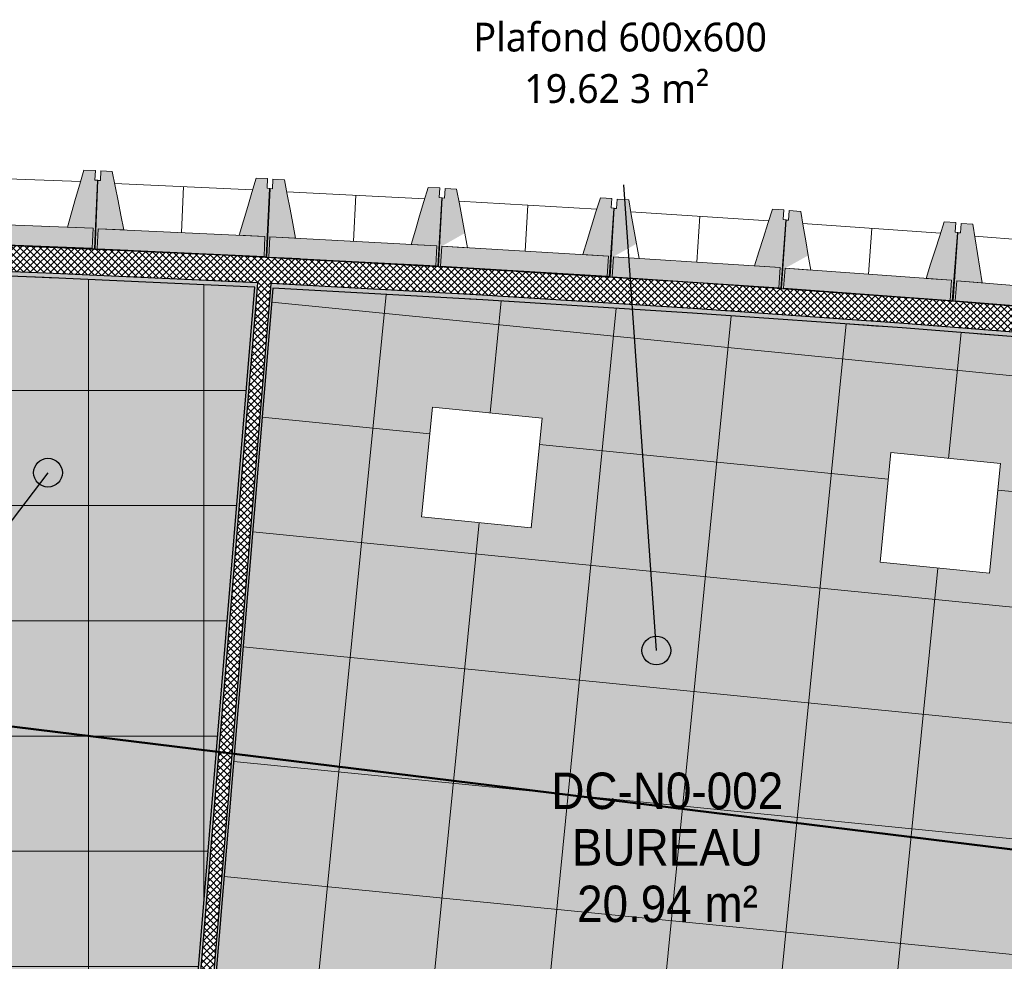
# Model space of a CAD drawing. Header units: centimetres. Extents: x -3137 to 8943, y -3619 to 550.
# Tile 28 of 47: x 5280 to 5793, y -1794 to -1304. Entities that reach past the tile are written whole.
import ezdxf

# ---------------------------------------------------------------- set-up
doc = ezdxf.new("R2010")
doc.units = ezdxf.units.CM
for name, color, linetype, lineweight in [('0-1', 7, 'Continuous', 5), ('ANNOTATIONS-6', 7, 'Continuous', 18), ('ANNOTATIONS-7', 7, 'Continuous', 50), ('HACHURE_C-5', 7, 'Continuous', 18), ('MUR_C', 7, 'Continuous', 25), ('OSSATURE', 7, 'Continuous', 18), ('OSSATURE_C', 7, 'Continuous', 18), ('Z', 7, 'Continuous', 18)]:
    doc.layers.add(name, color=color, linetype=linetype, lineweight=lineweight)
for name, color, linetype, lineweight, true_color in [('ANNOTATIONS-5', 7, 'Continuous', 18, 0xffcd9b), ('ETIQUETTE-1', 9, 'Continuous', 30, 0x808080), ('HACHURE_C-3', 7, 'Continuous', 5, 0xdadada), ('HACHURE_C-4', 7, 'Continuous', 25, 0xdadada), ('OSSATURE-4', 7, 'Continuous', 5, 0x787878), ('OSSATURE-5', 5, 'Continuous', 25, 0x0000ff), ('TITRARCHI-1', 1, 'Continuous', 30, 0xff0000)]:
    doc.layers.add(name, color=color, linetype=linetype, lineweight=lineweight, true_color=true_color)
doc.styles.add('Arial', font='arial.ttf', dxfattribs={"width": 0.9, "height": 19})
doc.styles.add('Trebuchet MS_1', font='trebuc.ttf', dxfattribs={"height": 15})
pattern_1 = [(45, (0, 0), (-1.767767, 1.767767), []), (135, (0, 0), (-1.767767, -1.767767), [])]

# ---------------------------------------------------------------- blocks, each defined once
blk = doc.blocks.new('B02_ARC_rvt-3-DDDD_AAA_NNNN_CCC_1_50_N0_Faux plafonds')
at = {"layer": 'ANNOTATIONS-6'}
h = blk.add_hatch(dxfattribs=at)
h.set_pattern_fill('FP_63', color=256, style=0, pattern_type=2)
h.set_pattern_definition([(270, (-1884.083, -1737.12), (-60, -4e-15), []), (180, (-1884.083, -1737.12), (7e-15, 60), [])])
h.paths.add_polyline_path([(-1509.15, -2050.85), (-1498.12, -1917.81), (-1479.09, -1919.39), (-1439.61, -1443.36), (-1565.11, -1437.65), (-1614.1, -1435.8), (-1676.26, -1433.51), (-1721.9, -1432.12), (-1803.96, -1429.9), (-1842.94, -1429.02), (-1918.66, -1427.64), (-1962.51, -1427.01), (-2035.75, -1426.32), (-2081.41, -1426.03), (-2192.7, -1426.06), (-2205.41, -1426.12), (-2318.27, -1427.16), (-2308.86, -2037.77), (-2194.44, -2036.63), (-2080.01, -2036.5), (-1965.59, -2037.37), (-1851.18, -2039.25), (-1736.79, -2042.13), (-1622.43, -2046.01), (-1509.15, -2050.85)])
h.paths.add_polyline_path([(-2002.93, -1975.97), (-2002.93, -1918.57), (-1945.53, -1918.57), (-1945.53, -1975.97)])
h.paths.add_polyline_path([(-2182.93, -1975.97), (-2182.93, -1918.57), (-2125.53, -1918.57), (-2125.53, -1975.97), (-2148.06, -1975.97)])
h.paths.add_polyline_path([(-1803.96, -1975.97), (-1822.93, -1975.97), (-1822.93, -1918.57), (-1765.53, -1918.57), (-1765.53, -1975.97)])
h.paths.add_polyline_path([(-1642.93, -1975.97), (-1642.93, -1918.57), (-1585.53, -1918.57), (-1585.53, -1975.97)])
h.paths.add_polyline_path([(-2033.36, -1917.12), (-2184.08, -1917.12), (-2184.08, -1557.12), (-1584.08, -1557.12), (-1584.08, -1917.12), (-1918.66, -1917.12)])
h.paths.add_polyline_path([(-2002.93, -1555.97), (-2002.93, -1498.57), (-1945.53, -1498.57), (-1945.53, -1555.97)])
h.paths.add_polyline_path([(-2148.06, -1555.97), (-2182.93, -1555.97), (-2182.93, -1498.57), (-2125.53, -1498.57), (-2125.53, -1555.97)])
h.paths.add_polyline_path([(-1822.93, -1555.97), (-1822.93, -1498.57), (-1765.53, -1498.57), (-1765.53, -1555.97)])
h.paths.add_polyline_path([(-1585.53, -1555.97), (-1642.93, -1555.97), (-1642.93, -1498.57), (-1585.53, -1498.57), (-1585.53, -1509.6)])
h = blk.add_hatch(dxfattribs=at)
h.set_pattern_fill('FP_45', color=256, style=0, pattern_type=2)
h.set_pattern_definition([(84.335, (-1246.325, -1695.214), (59.707, -5.923), []), (354.335, (-1246.325, -1695.214), (-5.923, -59.707), [])])
h.paths.add_polyline_path([(-1041.06, -1955.72), (-993.2, -1473.22), (-1102.34, -1464.57), (-1211.54, -1456.79), (-1321.21, -1449.86), (-1430.12, -1443.85), (-1469.63, -1920.17), (-1058.4, -1954.28)])
h.paths.add_polyline_path([(-1086.3, -1890.81), (-1143.42, -1885.15), (-1137.75, -1828.03), (-1080.63, -1833.69), (-1084.92, -1876.92)])
h.paths.add_polyline_path([(-1325.13, -1867.13), (-1382.25, -1861.46), (-1376.58, -1804.34), (-1319.46, -1810.01)])
h.paths.add_polyline_path([(-1056.69, -1592.28), (-1113.81, -1586.61), (-1108.14, -1529.49), (-1051.02, -1535.16), (-1055.77, -1583.06)])
h.paths.add_polyline_path([(-1295.52, -1568.59), (-1352.64, -1562.92), (-1346.97, -1505.81), (-1289.85, -1511.47)])
at = {"layer": 'HACHURE_C-3'}
blk.add_hatch(color=256, dxfattribs=at).paths.add_polyline_path([(-1469.63, -1920.17), (-1430.12, -1443.85), (-1431.37, -1443.81), (-1470.87, -1920.07)])
at = {"layer": 'HACHURE_C-4'}
h = blk.add_hatch(color=256, dxfattribs=at)
h.paths.add_polyline_path([(-261.58, -1553.93), (-261.24, -1551.46), (-381.51, -1535.45), (-501.92, -1520.51), (-628.28, -1506.02), (-748.61, -1493.3), (-863.87, -1482.09), (-984.73, -1471.42), (-984.98, -1473.9), (-983.73, -1474.01), (-878.53, -1483.25), (-768.23, -1493.83), (-668.36, -1504.15), (-563.4, -1515.82), (-449.1, -1529.45), (-355.3, -1541.37), (-280.06, -1551.46)])
h.paths.add_polyline_path([(-991.95, -1473.32), (-991.71, -1470.83), (-1102.34, -1462.06), (-1211.54, -1454.28), (-1321.21, -1447.35), (-1431.16, -1441.29), (-1431.37, -1443.78), (-1430.12, -1443.85), (-1320.8, -1449.88), (-1211.32, -1456.8), (-1101.48, -1464.64), (-992.58, -1473.27)])
h.paths.add_polyline_path([(-1438.36, -1443.43), (-1438.16, -1440.93), (-1549.36, -1435.76), (-1659.15, -1431.53), (-1769.01, -1428.18), (-1879.35, -1425.71), (-1989.71, -1424.12), (-2100.07, -1423.41), (-2210.44, -1423.6), (-2320.8, -1424.67), (-2320.77, -1427.17), (-2318.27, -1427.14), (-2205.41, -1426.08), (-2098.53, -1425.92), (-1988.67, -1426.63), (-1878.81, -1428.22), (-1768.97, -1430.69), (-1658.69, -1434.05), (-1548.4, -1438.3), (-1438.99, -1443.39)])
blk.add_hatch(color=256, dxfattribs=at).paths.add_polyline_path([(-1477.85, -1919.49), (-1438.36, -1443.43), (-1439.61, -1443.39), (-1479.09, -1919.39)])
at = {"layer": 'HACHURE_C-5'}
h = blk.add_hatch(dxfattribs=at)
h.set_pattern_fill('FP_43', color=256, style=0, pattern_type=2)
h.set_pattern_definition(pattern_1)
h.paths.add_polyline_path([(-261.24, -1551.46), (-259.42, -1538.22), (-274.76, -1536.11), (-274.76, -1536.02), (-353.28, -1525.5), (-456.67, -1512.4), (-581.27, -1497.67), (-706, -1484.08), (-833.25, -1471.42), (-955.81, -1460.32), (-1087.08, -1449.7), (-1211.32, -1440.79), (-1331.23, -1433.24), (-1459.85, -1426.35), (-1581.85, -1420.9), (-1707.24, -1416.45), (-1832.67, -1413.14), (-1958.12, -1410.98), (-2083.58, -1409.96), (-2210.44, -1410.11), (-2334.51, -1411.36), (-2334.3, -1424.86), (-2318.27, -1424.65), (-2205.41, -1423.59), (-2098.53, -1423.42), (-1988.67, -1424.13), (-1878.81, -1425.72), (-1767.9, -1428.22), (-1658.69, -1431.55), (-1548.4, -1435.8), (-1430.12, -1441.35), (-1320.8, -1447.38), (-1206.01, -1454.68), (-1101.48, -1462.12), (-983.73, -1471.5), (-863.87, -1482.09), (-742.98, -1493.85), (-622.45, -1506.64), (-501.92, -1520.51), (-381.51, -1535.45), (-299.74, -1546.33)])
h = blk.add_hatch(dxfattribs=at)
h.set_pattern_fill('FP_43', color=256, style=0, pattern_type=2)
h.set_pattern_definition(pattern_1)
h.paths.add_polyline_path([(-1470.98, -1921.31), (-1431.16, -1441.29), (-1438.16, -1440.93), (-1477.95, -1920.74), (-1477.85, -1920.74)])
at = {"layer": 'ANNOTATIONS-6'}
for p, q in [((-1479.09, -1919.39), (-1439.61, -1443.36)), ((-1439.61, -1443.36), (-1479.09, -1919.39)), ((-1479.09, -1919.39), (-1439.61, -1443.36)), ((-1439.61, -1443.36), (-1479.09, -1919.39)), ((-1430.12, -1443.85), (-1469.63, -1920.17)), ((-1469.63, -1920.17), (-1430.12, -1443.85)), ((-1430.12, -1443.85), (-1469.63, -1920.17)), ((-1469.63, -1920.17), (-1430.12, -1443.85)), ((-1352.64, -1562.92), (-1346.97, -1505.81)), ((-1346.97, -1505.81), (-1352.64, -1562.92)), ((-1346.97, -1505.81), (-1289.85, -1511.47)), ((-1289.85, -1511.47), (-1346.97, -1505.81)), ((-1289.85, -1511.47), (-1295.52, -1568.59)), ((-1295.52, -1568.59), (-1289.85, -1511.47)), ((-1113.81, -1586.61), (-1108.14, -1529.49)), ((-1108.14, -1529.49), (-1113.81, -1586.61)), ((-1108.14, -1529.49), (-1051.02, -1535.16)), ((-1051.02, -1535.16), (-1108.14, -1529.49)), ((-1051.02, -1535.16), (-1056.69, -1592.28)), ((-1056.69, -1592.28), (-1051.02, -1535.16)), ((-1295.52, -1568.59), (-1352.64, -1562.92)), ((-1352.64, -1562.92), (-1295.52, -1568.59)), ((-1056.69, -1592.28), (-1113.81, -1586.61)), ((-1113.81, -1586.61), (-1056.69, -1592.28))]:
    blk.add_line(p, q, dxfattribs=at)
for start, end in [(87.107847, 87.601664), (87.107847, 87.601664), (87.107847, 87.601664), (87.107847, 87.601664), (86.611252, 87.068178), (86.611252, 87.068178), (86.611252, 87.068178), (86.611252, 87.068178), (86.154327, 86.611252), (86.154327, 86.611252), (86.154327, 86.611252), (86.154327, 86.611252), (85.697401, 86.154327), (85.697401, 86.154327), (85.697401, 86.154327), (85.697401, 86.154327), (85.240476, 85.697401), (85.240476, 85.697401), (85.240476, 85.697401), (85.240476, 85.697401)]:
    blk.add_arc((-2132.29, -15154.19), 13728.31, start, end, dxfattribs=at)
at = {"layer": 'MUR_C'}
for p, q in [((-1438.16, -1440.93), (-1438.36, -1443.43)), ((-1431.16, -1441.29), (-1431.37, -1443.78)), ((-1479.09, -1919.39), (-1439.61, -1443.36)), ((-1438.36, -1443.43), (-1477.85, -1919.49)), ((-1431.37, -1443.78), (-1470.87, -1920.07)), ((-1430.12, -1443.85), (-1469.63, -1920.17))]:
    blk.add_line(p, q, dxfattribs=at)
at = {"layer": 'MUR_C', "flags": 128}
for points in [[(-2334.51, -1411.36), (-2209.05, -1410.09), (-2083.58, -1409.96), (-1958.12, -1410.98), (-1832.67, -1413.14), (-1707.24, -1416.45), (-1581.85, -1420.9), (-1456.51, -1426.5), (-1331.23, -1433.24), (-1206.01, -1441.13), (-1080.86, -1450.15), (-955.81, -1460.32), (-830.85, -1471.63), (-706, -1484.08), (-581.27, -1497.67), (-456.67, -1512.4)], [(-2320.8, -1424.67), (-2210.44, -1423.6), (-2100.07, -1423.41), (-1989.71, -1424.12), (-1879.35, -1425.71), (-1769.01, -1428.18), (-1658.69, -1431.55), (-1548.4, -1435.8), (-1438.16, -1440.93)], [(-1439.61, -1443.36), (-1549.36, -1438.26), (-1659.15, -1434.03), (-1768.97, -1430.69), (-1878.81, -1428.22), (-1988.67, -1426.63), (-2098.53, -1425.92), (-2208.4, -1426.09), (-2318.27, -1427.14)], [(-1431.16, -1441.29), (-1321.21, -1447.35), (-1211.32, -1454.3), (-1101.48, -1462.12), (-991.71, -1470.83)], [(-993.2, -1473.22), (-1102.34, -1464.57), (-1211.54, -1456.79), (-1320.8, -1449.88), (-1430.12, -1443.85)]]:
    blk.add_lwpolyline(points, dxfattribs=at)
blk = doc.blocks.new('20_MUR PREFA_01 - Type 1-V95-DDDD_AAA_NNNN_CCC_1_50_N0_Faux plafonds')
at = {"layer": 'Z'}
for p, q in [((0, 10.63), (0, 34.62)), ((0, -0.08), (0, 0.16))]:
    blk.add_line(p, q, dxfattribs=at)
blk = doc.blocks.new('20_MUR PREFA_01 - Type 1-V96-DDDD_AAA_NNNN_CCC_1_50_N0_Faux plafonds')
at = {"layer": 'Z'}
for p, q in [((0, 10.63), (0, 34.62)), ((0, 0.03), (0, 0.16))]:
    blk.add_line(p, q, dxfattribs=at)
blk = doc.blocks.new('20_MUR PREFA_01 - Type 1-V97-DDDD_AAA_NNNN_CCC_1_50_N0_Faux plafonds')
at = {"layer": 'Z'}
for p, q in [((0, 10.63), (0, 34.62)), ((0, -0.06), (0, 0.16))]:
    blk.add_line(p, q, dxfattribs=at)
blk = doc.blocks.new('20_MUR PREFA_01 - Type 1-V98-DDDD_AAA_NNNN_CCC_1_50_N0_Faux plafonds')
at = {"layer": 'Z'}
for p, q in [((0, 10.63), (0, 34.62)), ((0, -0.1), (0, 0.16))]:
    blk.add_line(p, q, dxfattribs=at)
blk = doc.blocks.new('20_MUR PREFA_01 - Type 1-V99-DDDD_AAA_NNNN_CCC_1_50_N0_Faux plafonds')
at = {"layer": 'Z'}
for p, q in [((0, 10.63), (0, 34.62)), ((0, -0.04), (0, 0.16))]:
    blk.add_line(p, q, dxfattribs=at)
blk = doc.blocks.new('B02_DC_STR_rvt-3-DDDD_AAA_NNNN_CCC_1_50_N0_Faux plafonds')
at = {"layer": 'ANNOTATIONS-6'}
h = blk.add_hatch(dxfattribs=at)
h.set_pattern_fill('FP_76', color=256, style=0, pattern_type=2)
h.set_pattern_definition([(0, (0, 0), (40.64, 10.16), [1.676, -28.804, 1.676, -28.804, -162.56]), (0, (0, 0), (40.64, 10.16), [-60.96, 1.676, -59.284, 1.676, -28.804, -71.12]), (0, (0, 0), (40.64, 10.16), [-152.4, 1.676, -18.644, 1.676, -49.124]), (120, (15.24, 5.08), (-29.11882, 30.115272), [1.676, -28.804, 1.676, -28.804, -162.56]), (120, (15.24, 5.08), (-29.11882, 30.115272), [-60.96, 1.676, -59.284, 1.676, -28.804, -71.12]), (120, (15.24, 5.08), (-29.11882, 30.115272), [-152.4, 1.676, -18.644, 1.676, -49.124]), (240, (20.32, 25.4), (-11.52118, -40.275272), [1.676, -28.804, 1.676, -28.804, -162.56]), (240, (20.32, 25.4), (-11.52118, -40.275272), [-60.96, 1.676, -59.284, 1.676, -28.804, -71.12]), (240, (20.32, 25.4), (-11.52118, -40.275272), [-152.4, 1.676, -18.644, 1.676, -49.124])])
h.paths.add_polyline_path([(-1505.79, -2068.28), (-1505.74, -2067.17), (-1506.19, -2067.15), (-1506.18, -2068.27)])
h.paths.add_polyline_path([(-1467.05, -1442.1), (-1467.05, -1442.09), (-1481.04, -1441.46)])
h = blk.add_hatch(dxfattribs=at)
h.set_pattern_fill('FP_75', color=256, style=0, pattern_type=2)
h.set_pattern_definition([(56.261, (-1329.105, 59.356), (6.916312, 20.169656), [0.51368, -8.826, 0.51368, -58.637]), (56.261, (-1329.105, 59.356), (6.916312, 20.169656), [-9.853, -8.826, 0.51368, -18.165, -31.132]), (56.261, (-1329.105, 59.356), (6.916312, 20.169656), [-37.358, 0.51368, -8.826, 0.51368, -21.279]), (56.261, (-1329.105, 59.356), (6.916312, 20.169656), [-47.212, -5.713, 0.51368, -15.052]), (96.842, (-1326.511, 68.146), (-4.9559898, 21.6709145), [1.197, -20.573, 1.197, -20.573, -116.109]), (96.842, (-1326.511, 68.146), (-4.9559898, 21.6709145), [-43.541, 1.197, -42.344, 1.197, -20.573, -50.798]), (96.842, (-1326.511, 68.146), (-4.9559898, 21.6709145), [-108.852, 1.197, -13.316, 1.197, -35.087]), (264.955, (-1325.647, 89.07), (-1.961073, -41.841644), [1.622, -27.874, 1.622, -27.874, -157.313]), (264.955, (-1325.647, 89.07), (-1.961073, -41.841644), [-58.992, 1.622, -57.37, 1.622, -27.874, -68.825]), (264.955, (-1325.647, 89.07), (-1.961073, -41.841644), [-147.481, 1.622, -18.042, 1.622, -47.538])])
h.paths.add_polyline_path([(-1481.04, -1441.46), (-1481.04, -1441.44), (-1485.53, -1441.25)])
h = blk.add_hatch(dxfattribs=at)
h.set_pattern_fill('FP_77', color=256, style=0, pattern_type=2)
h.set_pattern_definition([(56.261, (-1408.552, 62.904), (6.916312, 20.169656), [0.51368, -8.826, 0.51368, -58.637]), (56.261, (-1408.552, 62.904), (6.916312, 20.169656), [-9.853, -8.826, 0.51368, -18.165, -31.132]), (56.261, (-1408.552, 62.904), (6.916312, 20.169656), [-37.358, 0.51368, -8.826, 0.51368, -21.279]), (56.261, (-1408.552, 62.904), (6.916312, 20.169656), [-47.212, -5.713, 0.51368, -15.052]), (96.842, (-1405.958, 71.694), (-4.9559898, 21.6709145), [1.197, -20.573, 1.197, -20.573, -116.109]), (96.842, (-1405.958, 71.694), (-4.9559898, 21.6709145), [-43.541, 1.197, -42.344, 1.197, -20.573, -50.798]), (96.842, (-1405.958, 71.694), (-4.9559898, 21.6709145), [-108.852, 1.197, -13.316, 1.197, -35.087]), (264.955, (-1405.094, 92.618), (-1.961073, -41.841644), [1.622, -27.874, 1.622, -27.874, -157.313]), (264.955, (-1405.094, 92.618), (-1.961073, -41.841644), [-58.992, 1.622, -57.37, 1.622, -27.874, -68.825]), (264.955, (-1405.094, 92.618), (-1.961073, -41.841644), [-147.481, 1.622, -18.042, 1.622, -47.538])])
h.paths.add_polyline_path([(-1462.56, -1442.31), (-1462.56, -1442.3), (-1467.05, -1442.1)])
h = blk.add_hatch(dxfattribs=at)
h.set_pattern_fill('FP_79', color=256, style=0, pattern_type=2)
h.set_pattern_definition([(62.593, (-1092.135, 66.548), (7.112489, 23.260884), [0.63736, -10.951, 0.63736, -72.755]), (62.593, (-1092.135, 66.548), (7.112489, 23.260884), [-12.226, -10.951, 0.63736, -22.539, -38.628]), (62.593, (-1092.135, 66.548), (7.112489, 23.260884), [-46.353, 0.63736, -10.951, 0.63736, -26.402]), (62.593, (-1092.135, 66.548), (7.112489, 23.260884), [-58.579, -7.088, 0.63736, -18.676]), (97.728, (-1089.468, 76.464), (-5.0959347, 18.4624305), [1.091, -18.742, 1.091, -18.742, -105.777]), (97.728, (-1089.468, 76.464), (-5.0959347, 18.4624305), [-39.666, 1.091, -38.576, 1.091, -18.742, -46.278]), (97.728, (-1089.468, 76.464), (-5.0959347, 18.4624305), [-99.166, 1.091, -12.131, 1.091, -31.965]), (264.91, (-1088.579, 97.267), (-2.0156945, -41.7237014), [1.653, -28.406, 1.653, -28.406, -160.316]), (264.91, (-1088.579, 97.267), (-2.0156945, -41.7237014), [-60.119, 1.653, -58.465, 1.653, -28.406, -70.138]), (264.91, (-1088.579, 97.267), (-2.0156945, -41.7237014), [-150.297, 1.653, -18.386, 1.653, -48.446])])
h.paths.add_polyline_path([(-1164.03, -1444.15), (-1164.05, -1444.08), (-1165.52, -1443.92), (-1165.52, -1443.82), (-1166.58, -1443.75), (-1166.57, -1443.97), (-1164.05, -1444.15)])
h = blk.add_hatch(dxfattribs=at)
h.set_pattern_fill('FP_80', color=256, style=0, pattern_type=2)
h.set_pattern_definition([(66.188, (-886.524, 67.92), (7.349231, 25.889702), [0.75089, -12.902, 0.75089, -12.902, -72.814]), (66.188, (-886.524, 67.92), (7.349231, 25.889702), [-27.305, 0.75089, -26.554, 0.75089, -12.902, -31.856]), (66.188, (-886.524, 67.92), (7.349231, 25.889702), [-68.263, 0.75089, -8.351, 0.75089, -22.003]), (98.826, (-883.768, 78.783), (-5.2659774, 15.443892), [0.988, -16.976, 0.988, -16.976, -95.806]), (98.826, (-883.768, 78.783), (-5.2659774, 15.443892), [-35.927, 0.988, -34.939, 0.988, -16.976, -41.915]), (98.826, (-883.768, 78.783), (-5.2659774, 15.443892), [-89.818, 0.988, -10.988, 0.988, -28.951]), (264.793, (-882.849, 99.337), (-2.082881, -41.3345442), [1.67, -28.696, 1.67, -28.696, -161.955]), (264.793, (-882.849, 99.337), (-2.082881, -41.3345442), [-60.733, 1.67, -59.063, 1.67, -28.696, -70.855]), (264.793, (-882.849, 99.337), (-2.082881, -41.3345442), [-151.833, 1.67, -18.574, 1.67, -48.941])])
h.paths.add_polyline_path([(-1076.2, -1450.53), (-1076.2, -1450.41), (-1077.25, -1450.33), (-1077.24, -1450.45), (-1076.2, -1450.53)])
at = {"layer": 'OSSATURE-4'}
for points in [[(-1522.76, -1423.29), (-1521.35, -1387.59), (-1522.85, -1387.53), (-1522.65, -1382.54), (-1528.65, -1382.3), (-1537.22, -1412.08), (-1523.84, -1412.61), (-1524.25, -1423.07), (-1540.2, -1422.44), (-1540.24, -1422.6), (-1523.84, -1423.25)], [(-1505.71, -1424.23), (-1505.74, -1424.07), (-1521.69, -1423.33), (-1521.21, -1412.88), (-1507.83, -1413.49), (-1513.83, -1383.08), (-1519.83, -1382.81), (-1520.06, -1387.8), (-1521.55, -1387.73), (-1523.19, -1423.42), (-1517.2, -1423.7)], [(-1433.29, -1427.56), (-1431.65, -1391.87), (-1433.15, -1391.8), (-1432.92, -1386.8), (-1438.91, -1386.53), (-1447.68, -1416.26), (-1434.3, -1416.87), (-1434.78, -1427.33), (-1450.72, -1426.59), (-1450.77, -1426.75), (-1434.3, -1427.51)], [(-1416.25, -1428.6), (-1416.28, -1428.44), (-1432.22, -1427.61), (-1431.67, -1417.15), (-1418.3, -1417.86), (-1424.1, -1387.41), (-1430.1, -1387.1), (-1430.36, -1392.09), (-1431.86, -1392.01), (-1433.73, -1427.69), (-1431.18, -1427.82)], [(-1343.85, -1432.4), (-1341.98, -1396.73), (-1343.48, -1396.65), (-1343.22, -1391.66), (-1349.21, -1391.34), (-1358.17, -1421.01), (-1344.79, -1421.71), (-1345.34, -1432.17), (-1361.28, -1431.33), (-1361.33, -1431.49), (-1344.79, -1432.35)], [(-1326.82, -1433.56), (-1326.85, -1433.4), (-1342.79, -1432.46), (-1342.17, -1422.01), (-1330.2, -1415.18), (-1334.41, -1392.32), (-1340.4, -1391.97), (-1340.69, -1396.96), (-1342.19, -1396.87), (-1344.29, -1432.53), (-1342.17, -1432.66)], [(-1254.45, -1437.83), (-1252.34, -1402.17), (-1253.84, -1402.08), (-1253.55, -1397.09), (-1259.54, -1396.74), (-1268.69, -1426.35), (-1255.32, -1427.14), (-1255.94, -1437.59), (-1271.87, -1436.65), (-1271.92, -1436.8), (-1255.32, -1437.78)], [(-1237.43, -1439.11), (-1237.46, -1438.94), (-1253.38, -1437.9), (-1252.7, -1427.46), (-1240.69, -1420.7), (-1244.74, -1397.81), (-1250.73, -1397.42), (-1251.06, -1402.41), (-1252.55, -1402.31), (-1254.89, -1437.96), (-1252.55, -1438.11)], [(-1165.08, -1443.85), (-1162.74, -1408.2), (-1164.24, -1408.1), (-1163.91, -1403.11), (-1169.9, -1402.72), (-1179.25, -1432.27), (-1165.88, -1433.15), (-1166.57, -1443.59), (-1182.49, -1442.55), (-1182.54, -1442.7), (-1165.88, -1443.8)], [(-1148.07, -1445.23), (-1148.1, -1445.07), (-1164.02, -1443.92), (-1163.26, -1433.48), (-1151.21, -1426.8), (-1155.11, -1403.89), (-1161.1, -1403.46), (-1161.46, -1408.45), (-1162.95, -1408.34), (-1165.52, -1443.97), (-1162.95, -1444.16)], [(-1524.25, -1423.07), (-1523.84, -1412.61), (-1610.77, -1409.18), (-1611.18, -1419.64), (-1574.55, -1421.09)], [(-1075.76, -1450.44), (-1073.19, -1414.81), (-1074.68, -1414.7), (-1074.32, -1409.71), (-1080.31, -1409.28), (-1089.84, -1438.77), (-1076.49, -1439.74), (-1077.24, -1450.18), (-1093.16, -1449.03), (-1093.21, -1449.18), (-1076.49, -1450.39)], [(-1058.75, -1451.93), (-1058.78, -1451.77), (-1074.69, -1450.52), (-1073.87, -1440.09), (-1060.52, -1441.14), (-1065.53, -1410.55), (-1071.51, -1410.08), (-1071.9, -1415.06), (-1073.4, -1414.95), (-1076.2, -1450.56), (-1073.4, -1450.78)], [(-1434.78, -1427.33), (-1434.3, -1416.87), (-1521.21, -1412.88), (-1521.69, -1423.33), (-1459.85, -1426.17)], [(-1345.34, -1432.17), (-1344.79, -1421.71), (-1431.67, -1417.15), (-1432.22, -1427.61), (-1402.5, -1429.17)], [(-1255.94, -1437.59), (-1255.32, -1427.14), (-1342.17, -1422.01), (-1342.79, -1432.46), (-1280.53, -1436.14)], [(-1166.57, -1443.59), (-1165.88, -1433.15), (-1252.7, -1427.46), (-1253.38, -1437.9), (-1173.1, -1443.16)], [(-1077.24, -1450.18), (-1076.49, -1439.74), (-1163.26, -1433.48), (-1164.02, -1443.92), (-1087.08, -1449.47)], [(-987.96, -1457.34), (-987.14, -1446.91), (-1073.87, -1440.09), (-1074.69, -1450.52), (-1001.05, -1456.31)]]:
    blk.add_hatch(color=256, dxfattribs=at).paths.add_polyline_path(points)
at = {"layer": 'OSSATURE'}
for p, q in [((-1530.38, -1388.34), (-1602.33, -1385.51)), ((-1440.69, -1392.56), (-1512.62, -1389.25)), ((-1351.02, -1397.36), (-1422.93, -1393.59)), ((-1261.39, -1402.75), (-1333.27, -1398.5)), ((-1171.8, -1408.71), (-1243.64, -1404)), ((-1082.24, -1415.27), (-1154.06, -1410.09)), ((-992.73, -1422.4), (-1064.51, -1416.76)), ((-1524.27, -1423.48), (-1524.26, -1423.23)), ((-1521.7, -1423.49), (-1521.7, -1423.59)), ((-1434.8, -1427.67), (-1434.79, -1427.49)), ((-1345.36, -1432.48), (-1345.35, -1432.33)), ((-1255.96, -1437.98), (-1255.95, -1437.75)), ((-1253.39, -1438.06), (-1253.4, -1438.14)), ((-1166.59, -1443.97), (-1166.58, -1443.75)), ((-1164.03, -1444.08), (-1164.03, -1444.15)), ((-1077.26, -1450.45), (-1077.25, -1450.33))]:
    blk.add_line(p, q, dxfattribs=at)
at = {"layer": 'OSSATURE_C'}
for p, q in [((-1528.65, -1382.3), (-1522.65, -1382.54)), ((-1522.65, -1382.54), (-1522.85, -1387.53)), ((-1520.06, -1387.8), (-1519.83, -1382.81)), ((-1519.83, -1382.81), (-1513.83, -1383.08)), ((-1523.19, -1423.42), (-1521.55, -1387.73)), ((-1522.85, -1387.53), (-1521.35, -1387.59)), ((-1521.35, -1387.59), (-1522.76, -1423.29)), ((-1521.55, -1387.73), (-1520.06, -1387.8)), ((-1438.91, -1386.53), (-1432.92, -1386.8)), ((-1432.92, -1386.8), (-1433.15, -1391.8)), ((-1430.36, -1392.09), (-1430.1, -1387.1)), ((-1430.1, -1387.1), (-1424.1, -1387.41)), ((-1433.73, -1427.69), (-1431.86, -1392.01)), ((-1431.65, -1391.87), (-1433.29, -1427.56)), ((-1433.15, -1391.8), (-1431.65, -1391.87)), ((-1431.86, -1392.01), (-1430.36, -1392.09)), ((-1349.21, -1391.34), (-1343.22, -1391.66)), ((-1343.22, -1391.66), (-1343.48, -1396.65)), ((-1340.69, -1396.96), (-1340.4, -1391.97)), ((-1340.4, -1391.97), (-1334.41, -1392.32)), ((-1344.29, -1432.53), (-1342.19, -1396.87)), ((-1341.98, -1396.73), (-1343.85, -1432.4)), ((-1343.48, -1396.65), (-1341.98, -1396.73)), ((-1342.19, -1396.87), (-1340.69, -1396.96)), ((-1259.54, -1396.74), (-1253.55, -1397.09)), ((-1253.55, -1397.09), (-1253.84, -1402.08)), ((-1251.06, -1402.41), (-1250.73, -1397.42)), ((-1250.73, -1397.42), (-1244.74, -1397.81)), ((-1254.89, -1437.96), (-1252.55, -1402.31)), ((-1252.34, -1402.17), (-1254.45, -1437.83)), ((-1253.84, -1402.08), (-1252.34, -1402.17)), ((-1252.55, -1402.31), (-1251.06, -1402.41)), ((-1169.9, -1402.72), (-1163.91, -1403.11)), ((-1163.91, -1403.11), (-1164.24, -1408.1)), ((-1161.46, -1408.45), (-1161.1, -1403.46)), ((-1161.1, -1403.46), (-1155.11, -1403.89)), ((-1610.77, -1409.18), (-1523.84, -1412.61)), ((-1165.52, -1443.97), (-1162.95, -1408.34)), ((-1162.74, -1408.2), (-1165.08, -1443.85)), ((-1164.24, -1408.1), (-1162.74, -1408.2)), ((-1162.95, -1408.34), (-1161.46, -1408.45)), ((-1080.31, -1409.28), (-1074.32, -1409.71)), ((-1074.32, -1409.71), (-1074.68, -1414.7)), ((-1071.9, -1415.06), (-1071.51, -1410.08)), ((-1071.51, -1410.08), (-1065.53, -1410.55)), ((-1523.84, -1412.61), (-1537.22, -1412.08)), ((-1523.84, -1412.61), (-1524.25, -1423.07)), ((-1524.25, -1423.07), (-1523.84, -1412.61)), ((-1521.69, -1423.33), (-1521.21, -1412.88)), ((-1521.21, -1412.88), (-1521.69, -1423.33)), ((-1521.21, -1412.88), (-1434.3, -1416.87)), ((-1507.83, -1413.49), (-1521.21, -1412.88)), ((-1076.2, -1450.56), (-1073.4, -1414.95)), ((-1073.19, -1414.81), (-1075.76, -1450.44)), ((-1074.68, -1414.7), (-1073.19, -1414.81)), ((-1073.4, -1414.95), (-1071.9, -1415.06)), ((-1524.25, -1423.07), (-1611.18, -1419.64)), ((-1434.3, -1416.87), (-1447.68, -1416.26)), ((-1434.3, -1416.87), (-1434.78, -1427.33)), ((-1434.78, -1427.33), (-1434.3, -1416.87)), ((-1432.22, -1427.61), (-1431.67, -1417.15)), ((-1431.67, -1417.15), (-1432.22, -1427.61)), ((-1431.67, -1417.15), (-1344.79, -1421.71)), ((-1418.3, -1417.86), (-1431.67, -1417.15)), ((-1344.79, -1421.71), (-1358.17, -1421.01)), ((-1540.24, -1422.6), (-1540.2, -1422.44)), ((-1522.76, -1423.29), (-1540.24, -1422.6)), ((-1540.2, -1422.44), (-1524.25, -1423.07)), ((-1505.71, -1424.23), (-1523.19, -1423.42)), ((-1434.78, -1427.33), (-1521.69, -1423.33)), ((-1521.69, -1423.33), (-1505.74, -1424.07)), ((-1505.74, -1424.07), (-1505.71, -1424.23)), ((-1344.79, -1421.71), (-1345.34, -1432.17)), ((-1345.34, -1432.17), (-1344.79, -1421.71)), ((-1342.79, -1432.46), (-1342.17, -1422.01)), ((-1342.17, -1422.01), (-1342.79, -1432.46)), ((-1342.17, -1422.01), (-1255.32, -1427.14)), ((-1328.8, -1422.8), (-1342.17, -1422.01)), ((-1450.77, -1426.75), (-1450.72, -1426.59)), ((-1433.29, -1427.56), (-1450.77, -1426.75)), ((-1450.72, -1426.59), (-1434.78, -1427.33)), ((-1416.25, -1428.6), (-1433.73, -1427.69)), ((-1345.34, -1432.17), (-1432.22, -1427.61)), ((-1432.22, -1427.61), (-1416.28, -1428.44)), ((-1416.28, -1428.44), (-1416.25, -1428.6)), ((-1361.33, -1431.49), (-1361.28, -1431.33)), ((-1361.28, -1431.33), (-1345.34, -1432.17)), ((-1255.32, -1427.14), (-1268.69, -1426.35)), ((-1255.32, -1427.14), (-1255.94, -1437.59)), ((-1255.94, -1437.59), (-1255.32, -1427.14)), ((-1253.38, -1437.9), (-1252.7, -1427.46)), ((-1252.7, -1427.46), (-1253.38, -1437.9)), ((-1252.7, -1427.46), (-1165.88, -1433.15)), ((-1239.33, -1428.33), (-1252.7, -1427.46)), ((-1343.85, -1432.4), (-1361.33, -1431.49)), ((-1326.82, -1433.56), (-1344.29, -1432.53)), ((-1255.94, -1437.59), (-1342.79, -1432.46)), ((-1342.79, -1432.46), (-1326.85, -1433.4)), ((-1326.85, -1433.4), (-1326.82, -1433.56)), ((-1165.88, -1433.15), (-1179.25, -1432.27)), ((-1165.88, -1433.15), (-1166.57, -1443.59)), ((-1166.57, -1443.59), (-1165.88, -1433.15)), ((-1164.02, -1443.92), (-1163.26, -1433.48)), ((-1163.26, -1433.48), (-1164.02, -1443.92)), ((-1163.26, -1433.48), (-1076.49, -1439.74)), ((-1149.91, -1434.44), (-1163.26, -1433.48)), ((-1271.92, -1436.8), (-1271.87, -1436.65)), ((-1254.45, -1437.83), (-1271.92, -1436.8)), ((-1271.87, -1436.65), (-1255.94, -1437.59)), ((-1237.43, -1439.11), (-1254.89, -1437.96)), ((-1166.57, -1443.59), (-1253.38, -1437.9)), ((-1253.38, -1437.9), (-1237.46, -1438.94)), ((-1237.46, -1438.94), (-1237.43, -1439.11)), ((-1076.49, -1439.74), (-1089.84, -1438.77)), ((-1076.49, -1439.74), (-1077.24, -1450.18)), ((-1077.24, -1450.18), (-1076.49, -1439.74)), ((-1074.69, -1450.52), (-1073.87, -1440.09)), ((-1073.87, -1440.09), (-1074.69, -1450.52)), ((-1073.87, -1440.09), (-987.14, -1446.91)), ((-1060.52, -1441.14), (-1073.87, -1440.09)), ((-1182.54, -1442.7), (-1182.49, -1442.55)), ((-1165.08, -1443.85), (-1182.54, -1442.7)), ((-1182.49, -1442.55), (-1166.57, -1443.59)), ((-1148.07, -1445.23), (-1165.52, -1443.97)), ((-1077.24, -1450.18), (-1164.02, -1443.92)), ((-1164.02, -1443.92), (-1148.1, -1445.07)), ((-1148.1, -1445.07), (-1148.07, -1445.23)), ((-1093.21, -1449.18), (-1093.16, -1449.03)), ((-1075.76, -1450.44), (-1093.21, -1449.18)), ((-1093.16, -1449.03), (-1077.24, -1450.18)), ((-1058.75, -1451.93), (-1076.2, -1450.56)), ((-987.96, -1457.34), (-1074.69, -1450.52)), ((-1074.69, -1450.52), (-1058.78, -1451.77)), ((-1058.78, -1451.77), (-1058.75, -1451.93))]:
    blk.add_line(p, q, dxfattribs=at)
at = {"layer": 'OSSATURE_C', "flags": 128}
for points in [[(-1537.22, -1412.08), (-1535.07, -1404.64), (-1532.93, -1397.19), (-1530.79, -1389.75), (-1528.65, -1382.3)], [(-1513.83, -1383.08), (-1512.33, -1390.69), (-1510.83, -1398.29), (-1509.33, -1405.89), (-1507.83, -1413.49)], [(-1447.68, -1416.26), (-1445.49, -1408.82), (-1443.29, -1401.39), (-1441.1, -1393.96), (-1438.91, -1386.53)], [(-1424.1, -1387.41), (-1422.65, -1395.02), (-1421.2, -1402.63), (-1419.75, -1410.24), (-1418.3, -1417.86)], [(-1358.17, -1421.01), (-1355.93, -1413.59), (-1353.69, -1406.18), (-1351.45, -1398.76), (-1349.21, -1391.34)], [(-1334.41, -1392.32), (-1333, -1399.94), (-1331.6, -1407.56), (-1330.2, -1415.18), (-1328.8, -1422.8)], [(-1268.69, -1426.35), (-1266.4, -1418.95), (-1264.11, -1411.54), (-1261.82, -1404.14), (-1259.54, -1396.74)], [(-1244.74, -1397.81), (-1243.39, -1405.44), (-1242.04, -1413.07), (-1240.69, -1420.7), (-1239.33, -1428.33)], [(-1179.25, -1432.27), (-1176.91, -1424.88), (-1174.57, -1417.49), (-1172.24, -1410.11), (-1169.9, -1402.72)], [(-1155.11, -1403.89), (-1153.81, -1411.53), (-1152.51, -1419.17), (-1151.21, -1426.8), (-1149.91, -1434.44)], [(-1089.84, -1438.77), (-1087.46, -1431.4), (-1085.08, -1424.03), (-1082.69, -1416.66), (-1080.31, -1409.28)], [(-1065.53, -1410.55), (-1064.28, -1418.2), (-1063.02, -1425.84), (-1061.77, -1433.49), (-1060.52, -1441.14)]]:
    blk.add_lwpolyline(points, dxfattribs=at)
at = {"layer": 'OSSATURE-5'}
for name, p, rotation in [('20_MUR PREFA_01 - Type 1-V99-DDDD_AAA_NNNN_CCC_1_50_N0_Faux plafonds', (-1478.24, -1425.49), 357.3684062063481), ('20_MUR PREFA_01 - Type 1-V98-DDDD_AAA_NNNN_CCC_1_50_N0_Faux plafonds', (-1388.79, -1430.05), 356.9953398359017), ('20_MUR PREFA_01 - Type 1-V97-DDDD_AAA_NNNN_CCC_1_50_N0_Faux plafonds', (-1299.37, -1435.18), 356.6222734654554), ('20_MUR PREFA_01 - Type 1-V96-DDDD_AAA_NNNN_CCC_1_50_N0_Faux plafonds', (-1209.99, -1440.9), 356.249207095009), ('20_MUR PREFA_01 - Type 1-V95-DDDD_AAA_NNNN_CCC_1_50_N0_Faux plafonds', (-1120.64, -1447.21), 355.8761407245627)]:
    blk.add_blockref(name, p, dxfattribs=dict(at, rotation=rotation))

msp = doc.modelspace()

# ---------------------------------------------------------------- hatches: boundary and pattern name
at = {"layer": 'ANNOTATIONS-5'}
h = msp.add_hatch(color=256, dxfattribs=at)
h.paths.add_polyline_path([(5332.969, -2050.847), (5344.004, -1917.808), (5363.029, -1919.386), (5402.511, -1443.363), (5277.013, -1437.653), (5228.022, -1435.797), (5157.02, -1433.242), (5120.22, -1432.12), (5038.168, -1429.899), (4999.181, -1429.023), (4923.468, -1427.641), (4879.613, -1427.007), (4806.371, -1426.324), (4760.712, -1426.029), (4649.42, -1426.064), (4636.717, -1426.124), (4523.857, -1427.161), (4533.262, -2037.765), (4647.683, -2036.631), (4768.071, -2036.545), (4877.308, -2037.386), (4990.95, -2039.25), (5108.84, -2042.249), (5223.883, -2046.193), (5332.969, -2050.847)])
h.paths.add_polyline_path([(4839.19, -1975.972), (4839.19, -1918.572), (4896.59, -1918.572), (4896.59, -1975.972), (4876.061, -1975.972)])
h.paths.add_polyline_path([(4659.19, -1975.972), (4659.19, -1918.572), (4716.59, -1918.572), (4716.59, -1975.972), (4694.067, -1975.972)])
h.paths.add_polyline_path([(5038.168, -1975.972), (5019.19, -1975.972), (5019.19, -1918.572), (5076.59, -1918.572), (5076.59, -1975.972)])
h.paths.add_polyline_path([(5218.791, -1975.972), (5199.19, -1975.972), (5199.19, -1918.572), (5256.59, -1918.572), (5256.59, -1975.972), (5233.416, -1975.972)])
h.paths.add_polyline_path([(5258.04, -1917.122), (4658.04, -1917.122), (4658.04, -1557.122), (5258.04, -1557.122), (5258.04, -1876.921)])
h.paths.add_polyline_path([(4839.19, -1555.972), (4839.19, -1498.572), (4896.59, -1498.572), (4896.59, -1555.972)])
h.paths.add_polyline_path([(4716.59, -1555.972), (4659.19, -1555.972), (4659.19, -1498.572), (4716.59, -1498.572), (4716.59, -1536.822)])
h.paths.add_polyline_path([(5019.19, -1555.972), (5019.19, -1498.572), (5076.59, -1498.572), (5076.59, -1555.972)])
h.paths.add_polyline_path([(5256.59, -1555.972), (5199.19, -1555.972), (5199.19, -1498.572), (5256.59, -1498.572), (5256.59, -1555.431)])
h = msp.add_hatch(color=256, dxfattribs=at)
h.paths.add_polyline_path([(5801.066, -1955.718), (5848.924, -1473.216), (5739.785, -1464.567), (5630.581, -1456.789), (5520.91, -1449.859), (5412.003, -1443.847), (5372.496, -1920.171), (5783.72, -1954.279)])
h.paths.add_polyline_path([(5755.823, -1890.815), (5698.703, -1885.149), (5704.369, -1828.029), (5761.489, -1833.695), (5756.385, -1885.149)])
h.paths.add_polyline_path([(5516.995, -1867.126), (5459.875, -1861.46), (5465.541, -1804.34), (5522.661, -1810.006), (5520.873, -1828.029)])
h.paths.add_polyline_path([(5785.434, -1592.279), (5728.314, -1586.614), (5733.98, -1529.494), (5791.1, -1535.16), (5785.996, -1586.614)])
h.paths.add_polyline_path([(5546.606, -1568.591), (5489.486, -1562.925), (5495.152, -1505.805), (5552.272, -1511.471), (5547.168, -1562.925)])
at = {"layer": 'TITRARCHI-1'}
h = msp.add_hatch(color=256, dxfattribs=at)
edge = h.paths.add_edge_path()
edge.add_arc((5294.788, -1539.958), 7.5, 0, 360)
h = msp.add_hatch(color=256, dxfattribs=at)
edge = h.paths.add_edge_path()
edge.add_arc((5611.789, -1632.573), 7.5, 0, 360)

# ---------------------------------------------------------------- linework, layer by layer
at = {"layer": 'ANNOTATIONS-7'}
msp.add_line((4255.021, -1546.764), (8771.106, -2101.27), dxfattribs=at)
at = {"layer": 'TITRARCHI-1'}
for p, q in [((5611.789, -1632.573), (5594.88, -1389.963)), ((5294.788, -1539.958), (5198.796, -1665.541))]:
    msp.add_line(p, q, dxfattribs=at)
for centre in [(5294.788, -1539.958), (5611.789, -1632.573)]:
    msp.add_circle(centre, 7.5, dxfattribs=at)

# ---------------------------------------------------------------- block references
at = {"layer": '0-1'}
for name in ['B02_DC_STR_rvt-3-DDDD_AAA_NNNN_CCC_1_50_N0_Faux plafonds', 'B02_ARC_rvt-3-DDDD_AAA_NNNN_CCC_1_50_N0_Faux plafonds']:
    msp.add_blockref(name, (6842.123, 0), dxfattribs=at)

# ---------------------------------------------------------------- texts
at = {"layer": 'ETIQUETTE-1', "char_height": 19, "attachment_point": 1, "style": 'Arial'}
for s, insert, width in [('DC-N0-002', (5557.053, -1696.132), 145.74679), ('BUREAU', (5567.769, -1725.567), 120.13287), ('20.94 m²', (5570.448, -1755.002), 113.27844)]:
    msp.add_mtext(s, dxfattribs=dict(at, insert=insert, width=width))
at = {"layer": 'TITRARCHI-1', "char_height": 15, "attachment_point": 1, "style": 'Trebuchet MS_1'}
for s, insert, width in [('Plafond 600x600', (5516.48, -1305.57), 189.59909), ('19.62 3 m²', (5542.939, -1332.359), 125.86494)]:
    msp.add_mtext(s, dxfattribs=dict(at, insert=insert, width=width))

doc.saveas('drawing.dxf')
